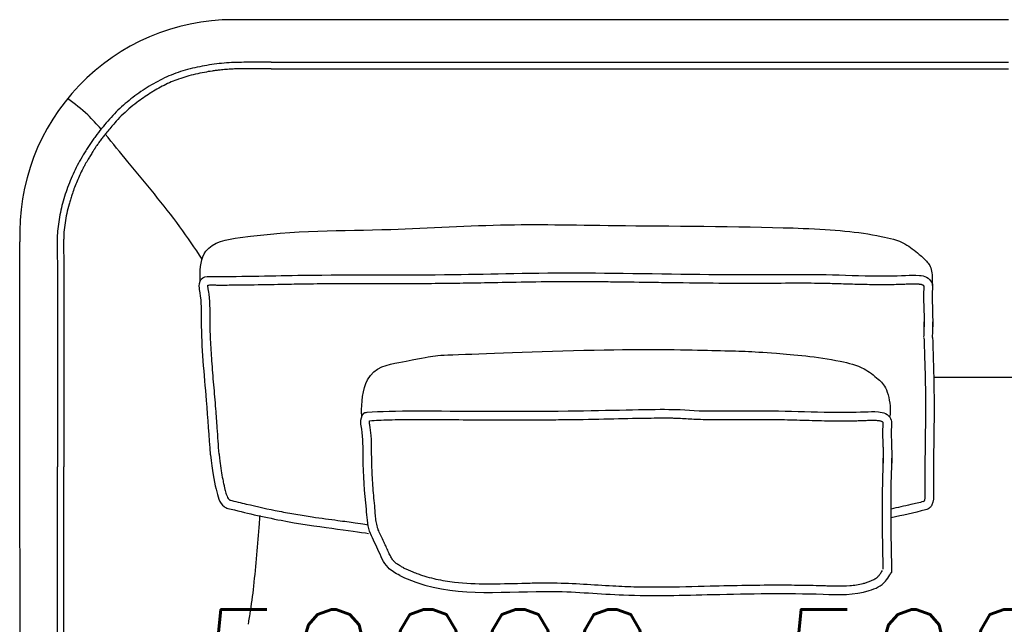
# Model space of a CAD drawing. Extents: x 190269 to 190453, y -196550 to -196448.
# Tile 2 of 4: x 190269 to 190361, y -196505 to -196448. Entities that reach past the tile are written whole.
import ezdxf

# ---------------------------------------------------------------- set-up
doc = ezdxf.new("R2010")
doc.units = 0
doc.header["$LTSCALE"] = 10
doc.layers.add('GIORGETTI', color=29, linetype='CONTINUOUS')
doc.layers.add('TESTI', color=252, linetype='CONTINUOUS')
doc.styles.get("Standard").update_dxf_attribs({"font": 'txt.shx'})

msp = doc.modelspace()

# ---------------------------------------------------------------- linework, layer by layer
at = {"layer": 'GIORGETTI'}
for p, q in [((190360.938, -196448.336), (190288.79, -196448.336)), ((190353.994, -196481.622), (190367.88, -196481.622))]:
    msp.add_line(p, q, dxfattribs=at)
at = {"layer": 'GIORGETTI', "ltscale": 10}
for p, q in [((190292.341, -196452.303), (190360.938, -196452.303)), ((190292.341, -196452.903), (190360.938, -196452.903))]:
    msp.add_line(p, q, dxfattribs=at)
for centre, radius, start, end in [((190288.822, -196468.236), 19.9, 90.09312, 182.23365), ((190289.222, -196468.373), 20.294, 80.71606, 80.8546)]:
    msp.add_arc(centre, radius, start, end, dxfattribs=at)
at = {"layer": 'GIORGETTI'}
for points, knots in [([(190292.341, -196452.303), (190291.95, -196452.302), (190291.559, -196452.301), (190290.554, -196452.301), (190289.94, -196452.299), (190288.714, -196452.327), (190288.101, -196452.36), (190286.881, -196452.495), (190286.275, -196452.593), (190285.073, -196452.839), (190284.476, -196452.986), (190283.6, -196453.268), (190283.311, -196453.372), (190282.743, -196453.603), (190282.464, -196453.73), (190281.639, -196454.138), (190281.107, -196454.447), (190280.334, -196454.945), (190280.08, -196455.118), (190279.583, -196455.478), (190279.34, -196455.664), (190278.624, -196456.243), (190278.169, -196456.656), (190277.526, -196457.314), (190277.318, -196457.54), (190276.916, -196458.003), (190276.722, -196458.241), (190276.345, -196458.724), (190276.155, -196458.963), (190275.877, -196459.328), (190275.786, -196459.451), (190275.608, -196459.699), (190275.521, -196459.824), (190275.358, -196460.082), (190275.278, -196460.212), (190275.117, -196460.47), (190275.037, -196460.599), (190274.8, -196460.985), (190274.645, -196461.244), (190274.203, -196462.031), (190273.943, -196462.572), (190273.481, -196463.674), (190273.278, -196464.233), (190272.926, -196465.363), (190272.778, -196465.934), (190272.551, -196467.088), (190272.471, -196467.67), (190272.428, -196468.246)], [5.830152, 5.830152, 5.830152, 5.830152, 16.08534, 16.08534, 32.170681, 32.170681, 48.256021, 48.256021, 64.341361, 64.341361, 80.426701, 80.426701, 88.469372, 88.469372, 96.512042, 96.512042, 112.597382, 112.597382, 120.640052, 120.640052, 128.682722, 128.682722, 144.768063, 144.768063, 152.810733, 152.810733, 160.853403, 160.853403, 168.896073, 168.896073, 172.917408, 172.917408, 176.938743, 176.938743, 180.960078, 180.960078, 184.981413, 184.981413, 193.024083, 193.024083, 209.109424, 209.109424, 225.194764, 225.194764, 241.280104, 241.280104, 257.365445, 257.365445, 257.365445, 257.365445]), ([(190292.34, -196452.903), (190291.973, -196452.902), (190291.607, -196452.901), (190291.09, -196452.901), (190290.937, -196452.901), (190290.634, -196452.901), (190290.482, -196452.901), (190290.028, -196452.902), (190289.727, -196452.905), (190289.256, -196452.915), (190289.085, -196452.92), (190288.745, -196452.933), (190288.575, -196452.941), (190288.212, -196452.964), (190288.02, -196452.978), (190287.743, -196453.004), (190287.659, -196453.013), (190287.513, -196453.029), (190287.452, -196453.036), (190287.33, -196453.051), (190287.269, -196453.058), (190287.085, -196453.082), (190286.963, -196453.099), (190286.598, -196453.154), (190286.355, -196453.195), (190285.836, -196453.293), (190285.56, -196453.351), (190285.014, -196453.477), (190284.744, -196453.546), (190284.221, -196453.697), (190283.967, -196453.778), (190283.602, -196453.908), (190283.486, -196453.951), (190283.143, -196454.086), (190282.917, -196454.184), (190282.469, -196454.394), (190282.247, -196454.506), (190281.809, -196454.742), (190281.592, -196454.866), (190281.271, -196455.06), (190281.166, -196455.125), (190280.85, -196455.325), (190280.643, -196455.462), (190280.235, -196455.745), (190280.034, -196455.891), (190279.326, -196456.433), (190278.838, -196456.853), (190278.169, -196457.51), (190277.963, -196457.725), (190277.638, -196458.085), (190277.514, -196458.229), (190277.27, -196458.521), (190277.149, -196458.67), (190276.951, -196458.922), (190276.867, -196459.029), (190276.704, -196459.237), (190276.624, -196459.34), (190276.462, -196459.55), (190276.38, -196459.658), (190276.271, -196459.805), (190276.242, -196459.845), (190276.177, -196459.935), (190276.141, -196459.986), (190276.071, -196460.086), (190276.037, -196460.135), (190275.993, -196460.202), (190275.981, -196460.22), (190275.963, -196460.249), (190275.956, -196460.26), (190275.946, -196460.275), (190275.942, -196460.281), (190275.936, -196460.291), (190275.933, -196460.297), (190275.923, -196460.312), (190275.916, -196460.323), (190275.896, -196460.354), (190275.883, -196460.376), (190275.844, -196460.439), (190275.817, -196460.482), (190275.772, -196460.555), (190275.753, -196460.585), (190275.696, -196460.676), (190275.659, -196460.735), (190275.586, -196460.854), (190275.549, -196460.913), (190275.439, -196461.09), (190275.368, -196461.208), (190275.203, -196461.482), (190275.112, -196461.638), (190274.997, -196461.841), (190274.971, -196461.888), (190274.92, -196461.982), (190274.895, -196462.029), (190274.819, -196462.171), (190274.77, -196462.267), (190274.625, -196462.554), (190274.533, -196462.748), (190274.359, -196463.132), (190274.277, -196463.323), (190274.121, -196463.707), (190274.046, -196463.9), (190273.904, -196464.285), (190273.837, -196464.477), (190273.726, -196464.812), (190273.681, -196464.955), (190273.594, -196465.24), (190273.553, -196465.383), (190273.435, -196465.813), (190273.364, -196466.101), (190273.179, -196466.967), (190273.09, -196467.551), (190273.035, -196468.182), (190273.03, -196468.237), (190273.026, -196468.291)], [5.830152, 5.830152, 5.830152, 5.830152, 15.431838, 15.431838, 19.423658, 19.423658, 23.415478, 23.415478, 31.399118, 31.399118, 35.976415, 35.976415, 40.553713, 40.553713, 45.783642, 45.783642, 48.100557, 48.100557, 49.766234, 49.766234, 51.431911, 51.431911, 54.763264, 54.763264, 61.425972, 61.425972, 69.009708, 69.009708, 76.593444, 76.593444, 83.89023, 83.89023, 87.289925, 87.289925, 94.089313, 94.089313, 100.888702, 100.888702, 107.688091, 107.688091, 111.060937, 111.060937, 117.80663, 117.80663, 124.552323, 124.552323, 142.04567, 142.04567, 150.141556, 150.141556, 155.315547, 155.315547, 160.489538, 160.489538, 163.973941, 163.973941, 167.458344, 167.458344, 171.108764, 171.108764, 172.467789, 172.467789, 174.18394, 174.18394, 175.90009, 175.90009, 176.528445, 176.528445, 176.90935, 176.90935, 177.076273, 177.076273, 177.243197, 177.243197, 177.577044, 177.577044, 178.244738, 178.244738, 179.580127, 179.580127, 180.513498, 180.513498, 182.380242, 182.380242, 184.246985, 184.246985, 187.980471, 187.980471, 192.965298, 192.965298, 194.462075, 194.462075, 195.958853, 195.958853, 198.952407, 198.952407, 204.939517, 204.939517, 210.718357, 210.718357, 216.497198, 216.497198, 222.18232, 222.18232, 226.381867, 226.381867, 230.581414, 230.581414, 238.980508, 238.980508, 255.778697, 255.778697, 257.365445, 257.365445, 257.365445, 257.365445]), ([(190272.428, -196468.246), (190272.425, -196468.357), (190272.423, -196468.466), (190272.417, -196468.685), (190272.415, -196468.794), (190272.412, -196469.014), (190272.41, -196469.124), (190272.408, -196469.344), (190272.407, -196469.453), (190272.407, -196469.999), (190272.421, -196470.432), (190272.435, -196471.303), (190272.435, -196471.742), (190272.431, -196472.622), (190272.428, -196473.064), (190272.425, -196474.391), (190272.428, -196475.28), (190272.428, -196477.075), (190272.428, -196477.98), (190272.428, -196480.707), (190272.428, -196482.545), (190272.428, -196486.244), (190272.428, -196488.106), (190272.428, -196489.977)], [0, 0, 0, 0, 3.043489, 3.043489, 6.086979, 6.086979, 9.130468, 9.130468, 12.173957, 12.173957, 24.347915, 24.347915, 36.521872, 36.521872, 48.69583, 48.69583, 73.043745, 73.043745, 97.39166, 97.39166, 146.08749, 146.08749, 194.78332, 194.78332, 194.78332, 194.78332]), ([(190273.028, -196468.263), (190273.026, -196468.308), (190273.025, -196468.352), (190273.022, -196468.486), (190273.02, -196468.578), (190273.017, -196468.723), (190273.016, -196468.779), (190273.013, -196468.917), (190273.012, -196469.001), (190273.01, -196469.166), (190273.009, -196469.248), (190273.007, -196469.416), (190273.007, -196469.502), (190273.007, -196469.672), (190273.008, -196469.758), (190273.011, -196470.015), (190273.014, -196470.188), (190273.021, -196470.504), (190273.024, -196470.647), (190273.028, -196470.905), (190273.03, -196471.021), (190273.032, -196471.251), (190273.033, -196471.366), (190273.034, -196471.711), (190273.034, -196471.942), (190273.032, -196472.451), (190273.03, -196472.729), (190273.027, -196473.286), (190273.027, -196473.564), (190273.026, -196474.122), (190273.026, -196474.402), (190273.027, -196475.046), (190273.028, -196475.411), (190273.028, -196475.996), (190273.028, -196476.216), (190273.028, -196476.655), (190273.028, -196476.874), (190273.028, -196477.535), (190273.028, -196477.977), (190273.028, -196479.305), (190273.028, -196480.196), (190273.028, -196481.985), (190273.028, -196482.884), (190273.028, -196485.588), (190273.028, -196487.403), (190273.028, -196489.477), (190273.028, -196489.727), (190273.028, -196489.977)], [0, 0, 0, 0, 1.255836, 1.255836, 3.767507, 3.767507, 5.351333, 5.351333, 7.660443, 7.660443, 9.969554, 9.969554, 12.414665, 12.414665, 14.859776, 14.859776, 19.749998, 19.749998, 23.729271, 23.729271, 26.898495, 26.898495, 30.067719, 30.067719, 36.406168, 36.406168, 44.091852, 44.091852, 51.777535, 51.777535, 59.463219, 59.463219, 69.426732, 69.426732, 75.369356, 75.369356, 81.31198, 81.31198, 93.197227, 93.197227, 116.967722, 116.967722, 140.738217, 140.738217, 188.279206, 188.279206, 194.78332, 194.78332, 194.78332, 194.78332]), ([(190268.956, -196503.479), (190268.953, -196500.148), (190268.95, -196496.816), (190268.945, -196488.59), (190268.943, -196483.702), (190268.94, -196475.548), (190268.949, -196472.296), (190268.937, -196469.013)], [0, 0, 0, 0, 10.0002, 10.0002, 24.730676, 24.730676, 34.796708, 34.796708, 34.796708, 34.796708]), ([(190353.886, -196477.925), (190353.95, -196479.855), (190354.082, -196483.878), (190353.969, -196488.742), (190353.957, -196491.954), (190353.989, -196493.292), (190353.612, -196493.829), (190353.384, -196493.938), (190353.233, -196493.986)], [0, 0, 0, 0, 57.994278, 120.908091, 144.78965, 156.092327, 159.134834, 163.784867, 163.784867, 163.784867, 163.784867]), ([(190272.428, -196548.807), (190272.428, -196548.76), (190272.428, -196548.714), (190272.428, -196548.667), (190272.428, -196533.572), (190272.428, -196518.478), (190272.428, -196503.383), (190272.428, -196503.383), (190272.428, -196503.383), (190272.428, -196503.383), (190272.428, -196502.82), (190272.428, -196501.605), (190272.428, -196500.063), (190272.428, -196498.105), (190272.428, -196496.474), (190272.428, -196494.519), (190272.428, -196492.565), (190272.428, -196490.944), (190272.428, -196489.977)], [-452.628817, -452.628817, -452.628817, -452.628817, -451.198458, -451.198458, -451.198458, 12.818387, 12.818387, 12.818387, 12.818403, 12.818403, 12.818403, 30.11692, 50.194866, 60.233839, 90.350759, 100.389732, 120.467678, 150.584598, 150.584598, 150.584598, 150.584598]), ([(190273.028, -196548.568), (190273.028, -196548.519), (190273.028, -196548.47), (190273.028, -196548.257), (190273.028, -196548.093), (190273.028, -196547.602), (190273.028, -196547.274), (190273.028, -196546.29), (190273.028, -196545.635), (190273.028, -196543.668), (190273.028, -196542.356), (190273.028, -196538.422), (190273.028, -196535.8), (190273.028, -196527.932), (190273.028, -196522.687), (190273.028, -196517.404), (190273.028, -196517.368), (190273.028, -196517.257), (190273.028, -196517.183), (190273.028, -196516.962), (190273.028, -196516.814), (190273.028, -196516.371), (190273.028, -196516.076), (190273.028, -196515.19), (190273.028, -196514.6), (190273.028, -196512.828), (190273.028, -196511.647), (190273.028, -196509.705), (190273.028, -196508.943), (190273.028, -196506.658), (190273.028, -196505.135), (190273.028, -196503.578), (190273.028, -196503.544), (190273.028, -196503.503), (190273.028, -196503.497), (190273.028, -196503.478), (190273.028, -196503.465), (190273.028, -196503.447), (190273.028, -196503.441), (190273.028, -196503.422), (190273.028, -196503.41), (190273.028, -196503.394), (190273.028, -196503.391), (190273.028, -196503.387), (190273.028, -196503.386), (190273.028, -196503.384), (190273.028, -196503.383), (190273.028, -196503.381), (190273.028, -196503.38), (190273.028, -196503.377), (190273.028, -196503.376), (190273.028, -196503.37), (190273.028, -196503.366), (190273.028, -196503.355), (190273.028, -196503.348), (190273.028, -196503.326), (190273.028, -196503.311), (190273.028, -196503.267), (190273.028, -196503.238), (190273.028, -196503.15), (190273.028, -196503.091), (190273.028, -196502.914), (190273.028, -196502.797), (190273.028, -196502.444), (190273.028, -196502.209), (190273.028, -196501.504), (190273.028, -196501.034), (190273.028, -196500.535), (190273.028, -196500.507), (190273.028, -196500.422), (190273.028, -196500.366), (190273.028, -196500.196), (190273.028, -196500.083), (190273.028, -196499.951), (190273.028, -196499.932), (190273.028, -196499.875), (190273.028, -196499.838), (190273.028, -196499.785), (190273.028, -196499.769), (190273.028, -196499.745), (190273.028, -196499.736), (190273.028, -196499.718), (190273.028, -196499.708), (190273.028, -196499.681), (190273.028, -196499.663), (190273.028, -196499.609), (190273.028, -196499.572), (190273.028, -196499.463), (190273.028, -196499.391), (190273.028, -196499.173), (190273.028, -196499.028), (190273.028, -196498.592), (190273.028, -196498.302), (190273.028, -196497.43), (190273.028, -196496.85), (190273.028, -196496.252), (190273.028, -196496.235), (190273.028, -196496.184), (190273.028, -196496.15), (190273.028, -196496.048), (190273.028, -196495.98), (190273.028, -196495.777), (190273.028, -196495.641), (190273.028, -196495.489), (190273.028, -196495.474), (190273.028, -196495.428), (190273.028, -196495.398), (190273.028, -196495.306), (190273.028, -196495.244), (190273.028, -196495.164), (190273.028, -196495.146), (190273.028, -196495.076), (190273.028, -196495.025), (190273.028, -196494.965), (190273.028, -196494.956), (190273.028, -196494.929), (190273.028, -196494.91), (190273.028, -196494.885), (190273.028, -196494.878), (190273.028, -196494.865), (190273.028, -196494.859), (190273.028, -196494.849), (190273.028, -196494.845), (190273.028, -196494.836), (190273.028, -196494.831), (190273.028, -196494.818), (190273.028, -196494.809), (190273.028, -196494.782), (190273.028, -196494.764), (190273.028, -196494.71), (190273.028, -196494.674), (190273.028, -196494.567), (190273.028, -196494.495), (190273.028, -196494.281), (190273.028, -196494.137), (190273.028, -196493.708), (190273.028, -196493.422), (190273.028, -196492.564), (190273.028, -196491.993), (190273.028, -196490.94), (190273.028, -196490.458), (190273.028, -196489.977)], [-450.183132, -450.183132, -450.183132, -450.183132, -448.679052, -448.679052, -443.640239, -443.640239, -433.562614, -433.562614, -413.407363, -413.407363, -373.096862, -373.096862, -292.475859, -292.475859, -131.233853, -131.233853, -130.099335, -130.099335, -127.830299, -127.830299, -123.292226, -123.292226, -114.21608, -114.21608, -96.063788, -96.063788, -59.759205, -59.759205, -36.349436, -36.349436, 10.470103, 10.470103, 11.527243, 11.527243, 11.719942, 11.719942, 12.10534, 12.10534, 12.293088, 12.293088, 12.668584, 12.668584, 12.774258, 12.774258, 12.802416, 12.802416, 12.830652, 12.830652, 12.858888, 12.858888, 12.915359, 12.915359, 13.028302, 13.028302, 13.254187, 13.254187, 13.705957, 13.705957, 14.609499, 14.609499, 16.416581, 16.416581, 20.030746, 20.030746, 27.259076, 27.259076, 41.715736, 41.715736, 42.585906, 42.585906, 44.326246, 44.326246, 47.806926, 47.806926, 48.387011, 48.387011, 49.54718, 49.54718, 50.018293, 50.018293, 50.297535, 50.297535, 50.576777, 50.576777, 51.13526, 51.13526, 52.252228, 52.252228, 54.486163, 54.486163, 58.954034, 58.954034, 67.889776, 67.889776, 85.761259, 85.761259, 86.284503, 86.284503, 87.33099, 87.33099, 89.423966, 89.423966, 93.609917, 93.609917, 94.081583, 94.081583, 95.024915, 95.024915, 96.911578, 96.911578, 97.487303, 97.487303, 99.054981, 99.054981, 99.337662, 99.337662, 99.903022, 99.903022, 100.121673, 100.121673, 100.297826, 100.297826, 100.435756, 100.435756, 100.573687, 100.573687, 100.849549, 100.849549, 101.401271, 101.401271, 102.504717, 102.504717, 104.711608, 104.711608, 109.12539, 109.12539, 117.952954, 117.952954, 135.608083, 135.608083, 150.584598, 150.584598, 150.584598, 150.584598]), ([(190291.268, -196494.51), (190291.249, -196494.77), (190291.229, -196495.018), (190291.054, -196497.2), (190290.894, -196499.139), (190290.587, -196501.937), (190290.466, -196502.819), (190290.298, -196503.888), (190290.262, -196504.106), (190290.214, -196504.398), (190290.201, -196504.476), (190290.186, -196504.568), (190290.183, -196504.582), (190290.179, -196504.607), (190290.177, -196504.618), (190290.175, -196504.63), (190290.175, -196504.631), (190290.175, -196504.633), (190290.175, -196504.633), (190290.175, -196504.634), (190290.175, -196504.634), (190290.175, -196504.634), (190290.175, -196504.634), (190290.175, -196504.634), (190290.175, -196504.634), (190290.175, -196504.634)], [4.663637, 4.663637, 4.663637, 4.663637, 5.417618, 5.417618, 11.307948, 11.307948, 13.923237, 13.923237, 14.599459, 14.599459, 14.846457, 14.846457, 14.892761, 14.892761, 14.92654, 14.92654, 14.930762, 14.930762, 14.931818, 14.931818, 14.932345, 14.932345, 14.932609, 14.932609, 14.932768, 14.932768, 14.932768, 14.932768]), ([(190269.246, -196519.386), (190269.189, -196516.057), (190269.12, -196512.721), (190268.992, -196508.352), (190268.959, -196507.317), (190268.956, -196503.479)], [0, 0, 0, 0, 10.003772, 10.003772, 13.112813, 13.112813, 13.112813, 13.112813])]:
    msp.add_open_spline(points, degree=3, knots=knots, dxfattribs=at)
at = {"layer": 'GIORGETTI', "ltscale": 10}
for points, knots in [([(190276.496, -196458.53), (190276.105, -196458.07), (190275.16, -196457.019), (190274.031, -196456.167), (190273.384, -196455.679)], [281.597209, 281.597209, 281.597209, 281.597209, 299.675296, 323.907341, 323.907341, 323.907341, 323.907341]), ([(190285.891, -196470.643), (190285.238, -196469.612), (190283.102, -196466.466), (190279.905, -196462.728), (190277.6, -196459.856), (190276.89, -196459)], [128.238387, 128.238387, 128.238387, 128.238387, 164.8192, 242.19241, 275.480343, 275.480343, 275.480343, 275.480343]), ([(190285.732, -196472.637), (190285.732, -196472.626), (190285.731, -196472.615), (190285.73, -196472.604), (190285.73, -196472.604), (190285.73, -196472.604), (190285.73, -196472.603), (190285.722, -196472.499), (190285.666, -196471.573), (190285.962, -196469.19), (190293.517, -196467.877), (190302.264, -196468.079), (190314.008, -196467.274), (190324.53, -196467.561), (190341.049, -196467.575), (190347.678, -196468.134), (190351.187, -196468.982), (190352.51, -196470.06), (190353.485, -196470.935), (190353.839, -196471.532), (190353.843, -196472.43), (190353.874, -196473.138)], [2.615432, 2.615432, 2.615432, 2.615432, 2.941562, 2.941562, 2.941562, 2.950385, 2.950385, 2.950385, 6.109415, 30.639548, 65.032755, 205.48983, 314.505213, 411.706244, 522.607592, 589.040537, 612.197922, 628.604946, 639.534113, 651.378318, 656.787415, 656.787415, 656.787415, 656.787415]), ([(190286.679, -196488.846), (190286.566, -196487.161), (190286.278, -196483.01), (190285.775, -196478.013), (190285.868, -196474.432), (190285.575, -196473.014), (190285.812, -196472.228), (190289.571, -196472.269), (190297.096, -196472.022), (190308.277, -196472.18), (190319.468, -196471.79), (190335.702, -196472.145), (190342.638, -196471.988), (190347.651, -196472.207), (190350.751, -196472.186), (190352.459, -196472.097), (190353.34, -196472.243), (190353.993, -196472.88), (190353.797, -196473.821), (190353.886, -196475.026), (190353.892, -196476.037), (190353.903, -196476.767), (190353.905, -196476.921)], [7.081431, 7.081431, 7.081431, 7.081431, 57.744278, 131.858644, 158.079275, 164.138354, 174.134305, 183.333787, 267.214357, 407.448969, 514.750488, 603.920516, 674.325955, 722.782754, 754.449569, 767.229462, 774.155255, 780.675154, 791.988859, 800.170882, 817.456135, 822.090256, 822.090256, 822.090256, 822.090256]), ([(190287.478, -196488.793), (190287.422, -196487.976), (190287.367, -196487.159), (190287.266, -196485.756), (190287.223, -196485.17), (190287.148, -196484.21), (190287.117, -196483.835), (190287.055, -196483.086), (190287.023, -196482.712), (190286.928, -196481.594), (190286.866, -196480.851), (190286.787, -196479.779), (190286.765, -196479.448), (190286.705, -196478.458), (190286.674, -196477.798), (190286.653, -196476.935), (190286.649, -196476.732), (190286.646, -196476.404), (190286.645, -196476.279), (190286.644, -196476.027), (190286.644, -196475.899), (190286.643, -196475.513), (190286.641, -196475.25), (190286.628, -196474.874), (190286.623, -196474.764), (190286.605, -196474.432), (190286.586, -196474.208), (190286.549, -196473.897), (190286.537, -196473.812), (190286.52, -196473.694), (190286.515, -196473.661), (190286.499, -196473.563), (190286.488, -196473.502), (190286.469, -196473.391), (190286.461, -196473.34), (190286.449, -196473.254), (190286.445, -196473.218), (190286.441, -196473.168), (190286.44, -196473.151), (190286.439, -196473.111), (190286.439, -196473.088), (190286.441, -196473.06), (190286.442, -196473.053), (190286.443, -196473.047)], [7.081431, 7.081431, 7.081431, 7.081431, 31.60471, 31.60471, 49.183375, 49.183375, 60.429735, 60.429735, 71.676095, 71.676095, 94.168816, 94.168816, 104.203722, 104.203722, 124.273534, 124.273534, 130.473025, 130.473025, 134.264001, 134.264001, 138.054977, 138.054977, 145.636929, 145.636929, 148.722663, 148.722663, 154.89413, 154.89413, 157.186425, 157.186425, 158.065106, 158.065106, 159.822466, 159.822466, 161.579826, 161.579826, 163.154645, 163.154645, 164.077281, 164.077281, 165.588515, 165.588515, 166.12448, 166.12448, 166.12448, 166.12448]), ([(190286.443, -196473.047), (190286.465, -196473.044), (190286.491, -196473.042), (190286.581, -196473.038), (190286.654, -196473.037), (190286.767, -196473.038), (190286.8, -196473.038), (190286.901, -196473.038), (190286.969, -196473.039), (190287.104, -196473.04), (190287.171, -196473.04), (190287.372, -196473.041), (190287.506, -196473.041), (190287.904, -196473.041), (190288.168, -196473.041), (190288.952, -196473.037), (190289.466, -196473.032), (190290.99, -196473.013), (190291.98, -196472.993), (190293.632, -196472.96), (190294.299, -196472.946), (190295.401, -196472.928), (190295.836, -196472.923), (190296.709, -196472.913), (190297.147, -196472.909), (190298.464, -196472.9), (190299.346, -196472.898), (190302.002, -196472.895), (190303.784, -196472.899), (190306.472, -196472.892), (190307.375, -196472.887), (190308.702, -196472.874), (190309.126, -196472.87), (190310.418, -196472.851), (190311.284, -196472.835), (190314.355, -196472.774), (190316.671, -196472.725), (190320.085, -196472.712), (190320.728, -196472.712), (190321.932, -196472.716), (190322.483, -196472.719), (190323.614, -196472.728), (190324.193, -196472.734), (190325.958, -196472.754), (190327.169, -196472.771), (190329.151, -196472.799), (190329.924, -196472.81), (190332.207, -196472.84), (190333.681, -196472.857), (190335.354, -196472.866), (190335.677, -196472.867), (190336.305, -196472.868), (190336.611, -196472.868), (190337.507, -196472.866), (190338.074, -196472.864), (190339.707, -196472.855), (190340.704, -196472.848), (190342.084, -196472.85), (190342.497, -196472.852), (190343.181, -196472.86), (190343.455, -196472.865), (190344.003, -196472.876), (190344.277, -196472.883), (190345.102, -196472.904), (190345.654, -196472.922), (190346.813, -196472.955), (190347.42, -196472.97), (190348.315, -196472.984), (190348.599, -196472.987), (190349.169, -196472.989), (190349.454, -196472.989), (190349.992, -196472.984), (190350.245, -196472.98), (190350.664, -196472.971), (190350.829, -196472.967), (190351.136, -196472.957), (190351.278, -196472.952), (190351.561, -196472.941), (190351.697, -196472.936), (190351.917, -196472.929), (190352.003, -196472.927), (190352.254, -196472.926), (190352.415, -196472.93), (190352.592, -196472.945), (190352.616, -196472.947), (190352.662, -196472.952), (190352.683, -196472.955), (190352.745, -196472.963), (190352.781, -196472.969), (190352.844, -196472.983), (190352.871, -196472.991), (190352.908, -196473.003), (190352.921, -196473.008), (190352.944, -196473.019), (190352.954, -196473.024), (190352.974, -196473.036), (190352.985, -196473.043), (190353.013, -196473.065), (190353.03, -196473.081), (190353.054, -196473.108), (190353.06, -196473.119), (190353.062, -196473.124), (190353.062, -196473.124), (190353.063, -196473.126), (190353.064, -196473.127), (190353.066, -196473.134), (190353.068, -196473.142), (190353.073, -196473.167), (190353.075, -196473.183), (190353.08, -196473.246), (190353.08, -196473.307), (190353.072, -196473.457), (190353.064, -196473.547), (190353.052, -196473.691), (190353.048, -196473.737), (190353.042, -196473.838), (190353.038, -196473.896), (190353.035, -196474.007), (190353.034, -196474.061), (190353.034, -196474.221), (190353.037, -196474.322), (190353.046, -196474.519), (190353.051, -196474.614), (190353.059, -196474.753), (190353.061, -196474.801), (190353.066, -196474.897), (190353.068, -196474.946), (190353.074, -196475.091), (190353.077, -196475.189), (190353.085, -196475.484), (190353.089, -196475.683), (190353.094, -196476.04), (190353.095, -196476.197), (190353.098, -196476.465), (190353.1, -196476.576), (190353.103, -196476.768), (190353.104, -196476.85), (190353.105, -196476.933)], [178.767049, 178.767049, 178.767049, 178.767049, 179.939254, 179.939254, 182.362627, 182.362627, 183.295476, 183.295476, 185.161173, 185.161173, 187.026871, 187.026871, 190.758265, 190.758265, 198.221055, 198.221055, 213.146634, 213.146634, 242.997791, 242.997791, 263.437674, 263.437674, 276.737762, 276.737762, 290.037849, 290.037849, 316.638024, 316.638024, 369.838373, 369.838373, 396.703912, 396.703912, 409.354905, 409.354905, 435.197167, 435.197167, 498.681301, 498.681301, 512.762113, 512.762113, 523.959142, 523.959142, 535.15617, 535.15617, 557.550227, 557.550227, 571.929346, 571.929346, 600.687585, 600.687585, 607.778449, 607.778449, 614.869312, 614.869312, 629.051038, 629.051038, 657.41449, 657.41449, 669.81147, 669.81147, 678.10032, 678.10032, 686.38917, 686.38917, 702.966869, 702.966869, 721.087361, 721.087361, 729.533078, 729.533078, 737.978796, 737.978796, 745.466949, 745.466949, 750.360716, 750.360716, 754.544187, 754.544187, 758.727658, 758.727658, 761.492589, 761.492589, 767.022451, 767.022451, 767.896471, 767.896471, 768.770491, 768.770491, 770.518531, 770.518531, 772.245292, 772.245292, 773.42906, 773.42906, 774.674949, 774.674949, 775.920838, 775.920838, 778.161008, 778.161008, 780.401178, 780.401178, 781.081684, 781.081684, 781.762189, 781.762189, 783.1232, 783.1232, 784.484211, 784.484211, 787.283355, 787.283355, 790.082499, 790.082499, 791.28176, 791.28176, 792.631941, 792.631941, 793.982123, 793.982123, 796.682486, 796.682486, 799.474136, 799.474136, 800.992185, 800.992185, 802.510233, 802.510233, 805.54633, 805.54633, 811.618523, 811.618523, 816.330548, 816.330548, 819.623983, 819.623983, 822.090256, 822.090256, 822.090256, 822.090256]), ([(190353.087, -196477.905), (190353.099, -196477.425), (190353.109, -196476.952), (190353.099, -196476.485), (190353.099, -196476.481), (190353.099, -196476.476)], [951.717933, 951.717933, 951.717933, 951.717933, 966.228673, 966.228673, 966.375246, 966.375246, 966.375246, 966.375246]), ([(190353.087, -196477.952), (190353.108, -196478.583), (190353.128, -196479.214), (190353.185, -196481.105), (190353.215, -196482.364), (190353.226, -196484.016), (190353.227, -196484.408), (190353.225, -196485.193), (190353.222, -196485.586), (190353.211, -196486.767), (190353.199, -196487.554), (190353.184, -196488.636), (190353.181, -196488.932), (190353.173, -196489.56), (190353.169, -196489.891), (190353.164, -196490.552), (190353.162, -196490.883), (190353.162, -196491.345), (190353.163, -196491.473), (190353.164, -196491.859), (190353.167, -196492.119), (190353.171, -196492.415), (190353.172, -196492.446), (190353.173, -196492.507), (190353.173, -196492.537), (190353.174, -196492.624), (190353.174, -196492.678), (190353.171, -196492.811), (190353.166, -196492.883), (190353.151, -196493.003), (190353.14, -196493.051), (190353.123, -196493.107), (190353.116, -196493.123), (190353.103, -196493.15), (190353.097, -196493.162), (190353.086, -196493.179), (190353.082, -196493.184), (190353.08, -196493.187)], [0, 0, 0, 0, 18.984208, 18.984208, 56.952623, 56.952623, 68.754229, 68.754229, 80.555835, 80.555835, 104.159048, 104.159048, 113.077078, 113.077078, 123.068771, 123.068771, 133.060464, 133.060464, 136.868447, 136.868447, 144.484413, 144.484413, 145.394653, 145.394653, 146.304894, 146.304894, 148.125375, 148.125375, 151.072844, 151.072844, 154.020313, 154.020313, 155.552621, 155.552621, 156.962415, 156.962415, 158.059221, 158.059221, 158.059221, 158.059221]), ([(190300.765, -196485.285), (190300.758, -196485.187), (190300.704, -196484.264), (190300.999, -196480.818), (190308.554, -196479.506), (190305.467, -196479.708), (190324.878, -196478.903), (190335.4, -196479.189), (190337.239, -196479.204), (190343.868, -196479.763), (190347.377, -196480.61), (190348.699, -196481.689), (190349.675, -196482.563), (190350.026, -196484.593), (190349.912, -196485.164), (190349.891, -196485.343)], [3.155681, 3.155681, 3.155681, 3.155681, 6.109415, 30.639548, 65.032755, 205.48983, 314.505213, 411.706244, 522.607592, 589.040537, 612.197922, 628.604946, 639.534113, 651.378318, 656.787415, 656.787415, 656.787415, 656.787415]), ([(190301.19, -196493.905), (190301.035, -196492.316), (190300.828, -196490.081), (190300.905, -196487.134), (190300.612, -196485.717), (190300.848, -196484.931), (190302.31, -196484.787), (190306.306, -196484.725), (190319.146, -196484.883), (190330.338, -196484.493), (190331.892, -196484.848), (190338.827, -196484.69), (190343.841, -196484.91), (190346.941, -196484.888), (190348.649, -196484.8), (190349.53, -196484.945), (190350.182, -196485.583), (190349.987, -196486.523), (190350.076, -196487.728), (190350.082, -196488.739), (190350.092, -196489.469), (190350.095, -196489.624)], [76.590604, 76.590604, 76.590604, 76.590604, 131.858644, 158.079275, 164.138354, 174.134305, 183.333787, 267.214357, 407.448969, 514.750488, 603.920516, 674.325955, 722.782754, 754.449569, 767.229462, 774.155255, 780.675154, 791.988859, 800.170882, 817.456135, 822.090256, 822.090256, 822.090256, 822.090256]), ([(190301.986, -196493.828), (190301.955, -196493.507), (190301.924, -196493.19), (190301.838, -196492.244), (190301.786, -196491.619), (190301.73, -196490.67), (190301.715, -196490.358), (190301.696, -196489.827), (190301.69, -196489.611), (190301.685, -196489.276), (190301.683, -196489.161), (190301.68, -196488.749), (190301.682, -196488.438), (190301.674, -196487.794), (190301.664, -196487.459), (190301.632, -196487.034), (190301.624, -196486.951), (190301.599, -196486.702), (190301.578, -196486.533), (190301.546, -196486.334), (190301.541, -196486.303), (190301.532, -196486.246), (190301.527, -196486.218), (190301.513, -196486.138), (190301.505, -196486.089), (190301.492, -196486.005), (190301.487, -196485.97), (190301.481, -196485.913), (190301.479, -196485.891), (190301.476, -196485.846), (190301.476, -196485.826), (190301.476, -196485.784), (190301.477, -196485.763), (190301.481, -196485.719), (190301.484, -196485.697), (190301.488, -196485.675)], [76.590604, 76.590604, 76.590604, 76.590604, 87.767563, 87.767563, 110.121482, 110.121482, 120.873519, 120.873519, 128.09555, 128.09555, 131.876821, 131.876821, 141.40643, 141.40643, 150.936039, 150.936039, 153.21609, 153.21609, 157.776193, 157.776193, 158.582903, 158.582903, 159.389613, 159.389613, 161.003034, 161.003034, 162.383228, 162.383228, 163.468737, 163.468737, 164.749905, 164.749905, 166.031073, 166.031073, 167.424948, 167.424948, 167.424948, 167.424948]), ([(190301.488, -196485.675), (190302.03, -196485.632), (190302.627, -196485.604), (190304.017, -196485.57), (190304.809, -196485.564), (190306.127, -196485.563), (190306.538, -196485.564), (190307.404, -196485.566), (190307.858, -196485.568), (190309.278, -196485.575), (190310.297, -196485.581), (190313.401, -196485.595), (190315.609, -196485.601), (190318.485, -196485.585), (190319.17, -196485.579), (190321.202, -196485.554), (190322.525, -196485.528), (190324.991, -196485.476), (190326.133, -196485.449), (190327.526, -196485.426), (190327.903, -196485.421), (190328.492, -196485.416), (190328.718, -196485.415), (190329.085, -196485.416), (190329.233, -196485.417), (190329.509, -196485.42), (190329.639, -196485.422), (190330.009, -196485.432), (190330.228, -196485.44), (190330.678, -196485.462), (190330.904, -196485.475), (190331.37, -196485.503), (190331.61, -196485.517), (190332.143, -196485.542), (190332.436, -196485.553), (190332.931, -196485.564), (190333.098, -196485.566), (190333.633, -196485.571), (190334.037, -196485.571), (190334.919, -196485.566), (190335.396, -196485.562), (190336.944, -196485.551), (190338.098, -196485.546), (190339.635, -196485.567), (190340.013, -196485.574), (190340.771, -196485.593), (190341.151, -196485.603), (190342.294, -196485.637), (190343.059, -196485.66), (190344.065, -196485.68), (190344.301, -196485.684), (190344.985, -196485.691), (190345.432, -196485.693), (190346.084, -196485.687), (190346.288, -196485.685), (190346.651, -196485.678), (190346.81, -196485.675), (190347.096, -196485.667), (190347.223, -196485.663), (190347.425, -196485.656), (190347.5, -196485.654), (190347.659, -196485.648), (190347.743, -196485.644), (190347.907, -196485.638), (190347.987, -196485.635), (190348.224, -196485.629), (190348.375, -196485.627), (190348.592, -196485.634), (190348.662, -196485.638), (190348.763, -196485.646), (190348.797, -196485.649), (190348.858, -196485.655), (190348.887, -196485.659), (190348.968, -196485.671), (190349.013, -196485.68), (190349.085, -196485.7), (190349.112, -196485.711), (190349.139, -196485.724), (190349.146, -196485.728), (190349.159, -196485.736), (190349.166, -196485.74), (190349.186, -196485.754), (190349.199, -196485.765), (190349.226, -196485.789), (190349.237, -196485.804), (190349.247, -196485.818), (190349.249, -196485.821), (190349.251, -196485.825), (190349.252, -196485.826), (190349.252, -196485.827), (190349.253, -196485.829), (190349.257, -196485.84), (190349.26, -196485.854), (190349.266, -196485.897), (190349.269, -196485.927), (190349.27, -196486.002), (190349.268, -196486.047), (190349.261, -196486.168), (190349.254, -196486.25), (190349.243, -196486.383), (190349.239, -196486.426), (190349.234, -196486.5), (190349.232, -196486.53), (190349.229, -196486.595), (190349.227, -196486.629), (190349.225, -196486.696), (190349.224, -196486.729), (190349.223, -196486.826), (190349.224, -196486.889), (190349.228, -196487.074), (190349.234, -196487.19), (190349.243, -196487.348), (190349.245, -196487.396), (190349.25, -196487.478), (190349.251, -196487.512), (190349.255, -196487.581), (190349.256, -196487.615), (190349.261, -196487.719), (190349.263, -196487.788), (190349.27, -196487.998), (190349.274, -196488.139), (190349.282, -196488.565), (190349.284, -196488.854), (190349.29, -196489.309), (190349.292, -196489.472), (190349.295, -196489.635)], [187.205418, 187.205418, 187.205418, 187.205418, 225.337544, 225.337544, 263.46967, 263.46967, 279.282505, 279.282505, 295.09534, 295.09534, 326.721011, 326.721011, 387.148635, 387.148635, 406.074062, 406.074062, 443.924916, 443.924916, 481.77577, 481.77577, 497.131922, 497.131922, 507.756623, 507.756623, 515.616473, 515.616473, 523.476324, 523.476324, 539.196024, 539.196024, 557.484132, 557.484132, 575.772239, 575.772239, 594.060347, 594.060347, 602.516603, 602.516603, 619.429116, 619.429116, 636.341629, 636.341629, 671.422895, 671.422895, 682.868249, 682.868249, 694.313603, 694.313603, 717.204311, 717.204311, 724.238741, 724.238741, 737.488547, 737.488547, 743.530061, 743.530061, 748.231771, 748.231771, 751.99779, 751.99779, 754.201108, 754.201108, 756.709774, 756.709774, 759.21844, 759.21844, 764.235772, 764.235772, 766.692251, 766.692251, 767.879052, 767.879052, 769.065854, 769.065854, 771.439457, 771.439457, 773.81306, 773.81306, 774.617262, 774.617262, 775.421464, 775.421464, 777.029869, 777.029869, 779.15603, 779.15603, 780.077107, 780.077107, 780.675174, 780.675174, 781.87131, 781.87131, 783.728078, 783.728078, 785.584845, 785.584845, 787.441613, 787.441613, 790.011927, 790.011927, 791.142925, 791.142925, 791.890493, 791.890493, 792.702476, 792.702476, 793.514458, 793.514458, 795.138423, 795.138423, 798.386353, 798.386353, 799.851568, 799.851568, 800.935996, 800.935996, 802.020424, 802.020424, 804.18928, 804.18928, 808.526992, 808.526992, 817.202415, 817.202415, 822.090256, 822.090256, 822.090256, 822.090256]), ([(190286.679, -196488.846), (190286.847, -196490.372), (190287.116, -196491.831), (190287.561, -196493.496), (190288.161, -196493.798), (190288.283, -196493.841)], [162.522055, 162.522055, 162.522055, 162.522055, 186.222713, 203.98228, 208.060781, 208.060781, 208.060781, 208.060781]), ([(190287.475, -196488.759), (190287.486, -196488.865), (190287.498, -196488.967), (190287.532, -196489.263), (190287.555, -196489.447), (190287.622, -196489.967), (190287.667, -196490.27), (190287.757, -196490.82), (190287.803, -196491.068), (190287.881, -196491.446), (190287.911, -196491.584), (190287.954, -196491.772), (190287.965, -196491.822), (190288, -196491.972), (190288.023, -196492.069), (190288.071, -196492.255), (190288.095, -196492.344), (190288.154, -196492.535), (190288.189, -196492.632), (190288.26, -196492.797), (190288.296, -196492.864), (190288.352, -196492.949), (190288.374, -196492.975), (190288.401, -196493.003), (190288.409, -196493.01), (190288.425, -196493.024), (190288.432, -196493.03), (190288.452, -196493.042), (190288.463, -196493.049), (190288.497, -196493.066), (190288.521, -196493.077), (190288.55, -196493.087)], [162.522055, 162.522055, 162.522055, 162.522055, 164.181843, 164.181843, 167.501419, 167.501419, 174.140572, 174.140572, 180.779725, 180.779725, 184.740164, 184.740164, 186.168707, 186.168707, 189.025793, 189.025793, 191.882878, 191.882878, 195.629226, 195.629226, 199.375574, 199.375574, 201.98675, 201.98675, 203.247066, 203.247066, 204.680067, 204.680067, 206.113067, 206.113067, 208.060781, 208.060781, 208.060781, 208.060781]), ([(190349.299, -196499.499), (190349.296, -196499.358), (190349.291, -196499.161), (190349.279, -196498.676), (190349.272, -196498.387), (190349.249, -196497.325), (190349.232, -196496.397), (190349.215, -196494.341), (190349.216, -196493.212), (190349.239, -196491.867), (190349.243, -196491.661), (190349.252, -196491.28), (190349.257, -196491.103), (190349.265, -196490.823), (190349.268, -196490.719), (190349.274, -196490.513), (190349.278, -196490.411), (190349.287, -196490.103), (190349.292, -196489.897), (190349.294, -196489.52), (190349.292, -196489.354), (190349.288, -196489.179)], [813.415018, 813.415018, 813.415018, 813.415018, 831.670575, 831.670575, 849.926133, 849.926133, 891.025641, 891.025641, 932.125149, 932.125149, 939.509439, 939.509439, 945.870716, 945.870716, 949.622249, 949.622249, 953.373781, 953.373781, 960.876847, 960.876847, 966.375246, 966.375246, 966.375246, 966.375246]), ([(190349.9, -196500.027), (190349.926, -196499.997), (190350.101, -196499.759), (190350.116, -196499.561), (190349.919, -196494.31), (190350.102, -196489.773), (190350.088, -196489.16)], [788.045807, 788.045807, 788.045807, 788.045807, 789.502864, 798.902671, 948.023356, 966.375246, 966.375246, 966.375246, 966.375246]), ([(190288.47, -196493.063), (190288.985, -196493.187), (190289.499, -196493.311), (190291.038, -196493.673), (190292.061, -196493.904), (190293.342, -196494.156), (190293.6, -196494.204), (190294.116, -196494.298), (190294.374, -196494.343), (190295.145, -196494.474), (190295.656, -196494.554), (190296.988, -196494.752), (190297.789, -196494.86), (190299.117, -196495.037), (190299.666, -196495.109), (190300.486, -196495.224), (190300.788, -196495.268), (190301.153, -196495.326), (190301.243, -196495.341), (190301.329, -196495.356)], [0, 0, 0, 0, 15.878869, 15.878869, 47.636607, 47.636607, 55.631409, 55.631409, 63.626211, 63.626211, 79.615815, 79.615815, 106.255774, 106.255774, 127.710488, 127.710488, 142.083596, 142.083596, 146.994159, 146.994159, 146.994159, 146.994159]), ([(190353.047, -196493.208), (190352.653, -196493.303), (190352.261, -196493.396), (190351.251, -196493.632), (190350.635, -196493.772), (190350.019, -196493.903)], [6.209385, 6.209385, 6.209385, 6.209385, 18.358871, 18.358871, 37.465665, 37.465665, 37.465665, 37.465665]), ([(190353.08, -196493.187), (190353.078, -196493.189), (190353.074, -196493.191), (190353.054, -196493.201), (190353.028, -196493.212), (190352.991, -196493.224)], [160.783095, 160.783095, 160.783095, 160.783095, 161.662657, 161.662657, 163.784867, 163.784867, 163.784867, 163.784867]), ([(190288.283, -196493.841), (190289.933, -196494.238), (190294.843, -196495.418), (190299.876, -196495.893), (190301.401, -196496.182)], [0, 0, 0, 0, 50.860953, 151.372454, 151.372454, 151.372454, 151.372454]), ([(190304.677, -196499.39), (190304.628, -196499.363), (190304.58, -196499.336), (190304.439, -196499.258), (190304.35, -196499.207), (190304.155, -196499.089), (190304.054, -196499.023), (190303.931, -196498.929), (190303.896, -196498.901), (190303.841, -196498.853), (190303.82, -196498.833), (190303.783, -196498.797), (190303.768, -196498.781), (190303.737, -196498.748), (190303.722, -196498.73), (190303.676, -196498.676), (190303.646, -196498.636), (190303.55, -196498.499), (190303.485, -196498.389), (190303.356, -196498.141), (190303.293, -196498.004), (190303.161, -196497.71), (190303.094, -196497.553), (190302.998, -196497.342), (190302.975, -196497.292), (190302.928, -196497.194), (190302.905, -196497.146), (190302.836, -196497.003), (190302.79, -196496.91), (190302.655, -196496.638), (190302.569, -196496.466), (190302.416, -196496.136), (190302.349, -196495.978), (190302.28, -196495.784), (190302.266, -196495.743), (190302.241, -196495.663), (190302.229, -196495.622), (190302.194, -196495.497), (190302.173, -196495.411), (190302.118, -196495.145), (190302.089, -196494.959), (190302.043, -196494.568), (190302.025, -196494.365), (190302.002, -196494.054), (190301.995, -196493.953), (190301.988, -196493.85)], [0, 0, 0, 0, 1.637604, 1.637604, 4.912813, 4.912813, 9.345927, 9.345927, 11.272946, 11.272946, 12.64556, 12.64556, 13.75727, 13.75727, 14.86898, 14.86898, 17.092401, 17.092401, 21.99967, 21.99967, 26.906938, 26.906938, 31.814207, 31.814207, 33.305244, 33.305244, 34.796281, 34.796281, 37.778354, 37.778354, 43.742501, 43.742501, 49.706647, 49.706647, 51.303251, 51.303251, 52.899854, 52.899854, 56.09306, 56.09306, 62.479474, 62.479474, 68.865887, 68.865887, 71.907443, 71.907443, 71.907443, 71.907443]), ([(190304.622, -196499.362), (190304.926, -196499.501), (190305.228, -196499.633), (190305.689, -196499.82), (190305.85, -196499.882), (190306.147, -196499.99), (190306.282, -196500.036), (190306.555, -196500.125), (190306.693, -196500.167), (190307.107, -196500.286), (190307.386, -196500.357), (190308.233, -196500.544), (190308.809, -196500.636), (190310.393, -196500.817), (190311.421, -196500.858), (190313.515, -196500.867), (190314.581, -196500.836), (190316.167, -196500.795), (190316.68, -196500.783), (190317.664, -196500.77), (190318.135, -196500.768), (190319.546, -196500.787), (190320.473, -196500.831), (190322.308, -196500.938), (190323.215, -196501), (190324.492, -196501.07), (190324.867, -196501.088), (190325.617, -196501.117), (190325.992, -196501.128), (190327.121, -196501.152), (190327.876, -196501.155), (190330.149, -196501.142), (190331.672, -196501.101), (190334.313, -196501.037), (190335.428, -196501.012), (190337.658, -196500.976), (190338.774, -196500.966), (190340.276, -196500.968), (190340.659, -196500.97), (190341.81, -196500.981), (190342.578, -196500.994), (190343.48, -196501.02), (190343.61, -196501.024), (190343.871, -196501.032), (190344.001, -196501.036), (190344.388, -196501.048), (190344.643, -196501.056), (190345.34, -196501.065), (190345.774, -196501.059), (190346.618, -196500.992), (190347.026, -196500.932), (190347.526, -196500.805), (190347.627, -196500.776), (190347.839, -196500.71), (190347.948, -196500.672), (190348.156, -196500.59), (190348.255, -196500.546), (190348.462, -196500.441), (190348.565, -196500.378), (190348.746, -196500.246), (190348.822, -196500.177), (190348.897, -196500.093), (190348.907, -196500.081), (190348.928, -196500.055), (190348.938, -196500.042), (190348.971, -196499.999), (190348.993, -196499.968), (190349.076, -196499.846), (190349.141, -196499.738), (190349.213, -196499.617)], [10.656418, 10.656418, 10.656418, 10.656418, 20.871998, 20.871998, 26.366676, 26.366676, 31.004935, 31.004935, 35.643194, 35.643194, 44.919712, 44.919712, 63.472749, 63.472749, 95.03818, 95.03818, 126.603612, 126.603612, 141.609503, 141.609503, 155.312877, 155.312877, 182.719624, 182.719624, 210.126371, 210.126371, 221.56425, 221.56425, 233.002129, 233.002129, 255.877888, 255.877888, 301.629406, 301.629406, 335.038664, 335.038664, 368.447922, 368.447922, 379.877331, 379.877331, 402.736149, 402.736149, 406.606178, 406.606178, 410.476206, 410.476206, 418.216262, 418.216262, 431.95824, 431.95824, 445.700218, 445.700218, 449.242637, 449.242637, 453.137952, 453.137952, 457.033266, 457.033266, 461.888161, 461.888161, 466.743056, 466.743056, 467.537992, 467.537992, 468.332928, 468.332928, 469.922799, 469.922799, 474.105433, 474.105433, 474.105433, 474.105433]), ([(190304.29, -196500.09), (190304.818, -196500.331), (190309.253, -196502.221), (190316.592, -196501.199), (190325.697, -196502.076), (190334.096, -196501.821), (190341.691, -196501.695), (190347.179, -196501.976), (190349.354, -196500.943), (190349.777, -196500.233), (190349.9, -196500.027)], [10.656418, 10.656418, 10.656418, 10.656418, 27.983626, 155.424835, 220.532319, 303.868734, 406.408551, 449.538912, 466.982212, 474.105433, 474.105433, 474.105433, 474.105433])]:
    msp.add_open_spline(points, degree=3, knots=knots, dxfattribs=at)
for points in [[(190353.886, -196477.925), (190353.899, -196477.438), (190353.91, -196476.947), (190353.898, -196476.458)], [(190353.233, -196493.986), (190352.164, -196494.242), (190351.094, -196494.495), (190350.019, -196494.721)]]:
    msp.add_open_spline(points, degree=3, dxfattribs=at)
at = {"layer": 'GIORGETTI'}
msp.add_spline([(190304.29, -196500.09), (190303.205, -196499.35), (190302.261, -196497.655), (190301.494, -196495.955), (190301.19, -196493.905)], degree=3, dxfattribs=at)

# ---------------------------------------------------------------- texts
at = {"layer": 'TESTI', "ltscale": 30, "insert": (190360.938, -196524.929), "char_height": 10, "width": 118.98041, "attachment_point": 5}
msp.add_mtext('59000-59035-59040\\PDRIVE\\P185x101xh95', dxfattribs=at)

doc.saveas('drawing.dxf')
